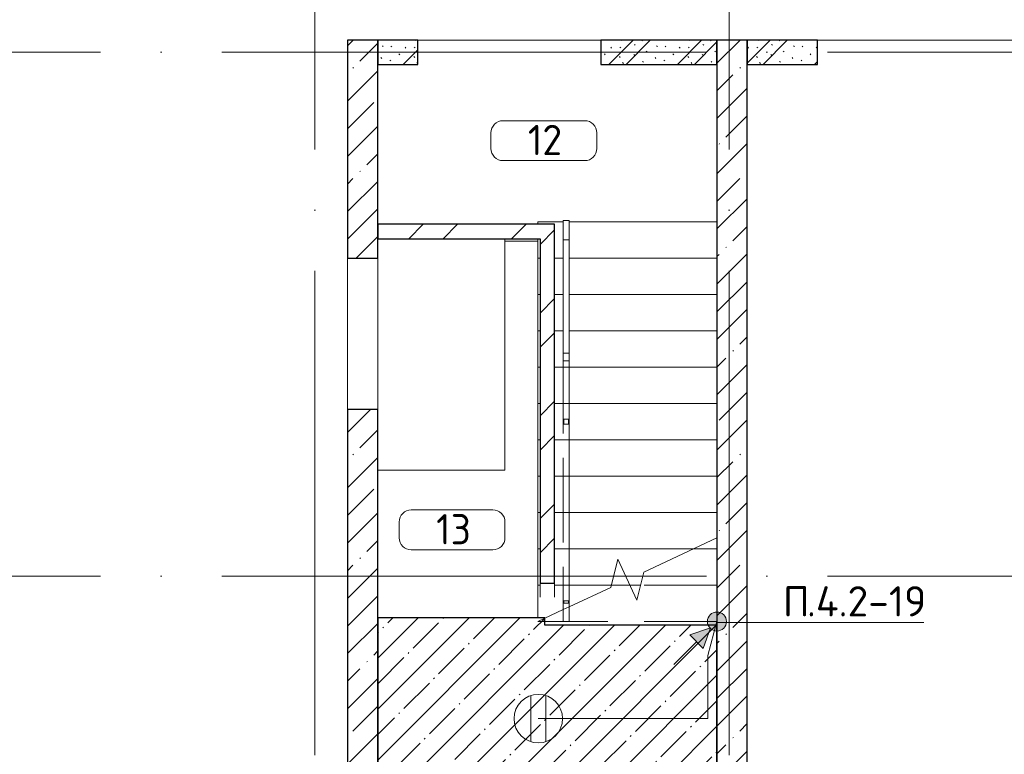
# Model space of a CAD drawing. Header units: millimetres. Extents: x -30540 to 175469, y -11730 to 122288.
# Tile 85 of 119: x 69499 to 77627, y 88253 to 94319. Entities that reach past the tile are written whole.
import ezdxf

# ---------------------------------------------------------------- set-up
doc = ezdxf.new("R2010")
doc.units = ezdxf.units.MM
for name, pattern in [('ADSK_Линия сетки', [5000, 4000, -500, 0, -500]), ('ADSK_Сверху_3_', [900, 600, -300]), ('ADSK_Сверху_5_', [900, 600, -300]), ('Штриховая', [1000, 600, -400])]:
    doc.linetypes.add(name, pattern=pattern)
for name, color, linetype, lineweight in [('_Сверху_ - Линия разреза ограждения', 7, 'ADSK_Сверху_5_', 18), ('_Сверху_ - Перила', 7, 'ADSK_Сверху_5_', 18), ('A-____-NOTE-TEXT', 7, 'Continuous', 18), ('A-AREA-____-IDEN', 7, 'Continuous', 9), ('A-DETL-____-THIN', 7, 'Continuous', 9), ('A-DOOR-____-OTLN', 7, 'Continuous', 18), ('A-DOOR-OPNG-OTLN', 7, 'Continuous', 18), ('A-FLOR-____-MCUT', 7, 'Continuous', 40), ('A-FLOR-____-OTLN', 7, 'Continuous', 18), ('A-FLOR-____-PATT', 7, 'Continuous', 18), ('A-WALL-____-MCUT', 7, 'Continuous', 40), ('A-WALL-____-PATT', 7, 'Continuous', 40), ('G-____-____-TEXT', 7, 'Continuous', 9), ('I-WALL-____-MCUT', 7, 'Continuous', 40), ('I-WALL-____-OTLN', 7, 'Continuous', 18), ('S-GRID-____-OTLN', 7, 'Continuous', 9), ('S-STRS-____-MBND', 7, 'ADSK_Сверху_5_', 18), ('S-STRS-____-OTLN', 7, 'Continuous', 18), ('Ограждение', 7, 'Continuous', 18), ('Опоры', 7, 'Continuous', 18), ('Перила', 7, 'Continuous', 18), ('Поручни', 7, 'Continuous', 18)]:
    doc.layers.add(name, color=color, linetype=linetype, lineweight=lineweight)
doc.layers.add('A-DETL-____-OTLN', color=7, linetype='Continuous', lineweight=9, true_color=0x00a600)
doc.styles.add('GOST Common_3', font='GOST_Common.ttf', dxfattribs={"height": 250})
doc.styles.add('ISOCPEUR', font='isocpeur.ttf', dxfattribs={"height": 250})
pattern_1 = [(45, (0, 0), (-228.0985, 228.0985), []), (45, (228.1, 0), (-228.0985, 228.0985), [403.225, -80.645, 6.706, -73.939])]
pattern_2 = [(45, (0, 0), (-424.264, 424.264), []), (45, (0, 282.8), (-424.264, 424.264), [])]
pattern_3 = [(135, (300.56, 377.28), (-565.6854, 6e-14), [10, -790]), (135, (349.8, 474.73), (-565.6854, 6e-14), [10, -790]), (135, (423.93, 473.06), (-565.6854, 6e-14), [10, -790]), (135, (229.92, 447.9), (-565.6854, 6e-14), [10, -790]), (135, (155.08, 447.9), (-565.6854, 6e-14), [10, -790]), (135, (114.9, 369.03), (-565.6854, 6e-14), [10, -790]), (135, (132.43, 285.8), (-565.6854, 6e-14), [10, -790]), (135, (214.66, 322), (-565.6854, 6e-14), [10, -790]), (135, (198.16, 261.88), (-565.6854, 6e-14), [10, -790]), (135, (45.2, 272.9), (-565.6854, 6e-14), [10, -790]), (135, (42.32, 336.16), (-565.6854, 6e-14), [10, -790]), (135, (92.26, 192.24), (-565.6854, 6e-14), [10, -790]), (135, (7.07, 149.2), (-565.6854, 6e-14), [10, -790]), (135, (80.6, 95.1), (-565.6854, 6e-14), [10, -790]), (135, (79.53, 36.94), (-565.6854, 6e-14), [10, -790]), (135, (153.87, 74.56), (-565.6854, 6e-14), [10, -790]), (135, (228.35, 124.8), (-565.6854, 6e-14), [10, -790]), (135, (279.75, 180.4), (-565.6854, 6e-14), [10, -790]), (135, (282.9, 31.63), (-565.6854, 6e-14), [10, -790]), (135, (377.38, 53.45), (-565.6854, 6e-14), [10, -790]), (135, (352.28, 102.7), (-565.6854, 6e-14), [10, -790]), (135, (354.05, 0), (-565.6854, 6e-14), [10, -790]), (135, (553.23, 16.45), (-565.6854, 6e-14), [10, -790]), (135, (542.38, 63.45), (-565.6854, 6e-14), [10, -790]), (135, (536.58, 239.3), (-565.6854, 6e-14), [10, -790]), (135, (475.85, 203.9), (-565.6854, 6e-14), [10, -790]), (135, (475.85, 316.54), (-565.6854, 6e-14), [10, -790]), (135, (520.8, 408.7), (-565.6854, 6e-14), [10, -790]), (135, (551.1, 470.8), (-565.6854, 6e-14), [10, -790]), (135, (235.25, 537.93), (-565.6854, 6e-14), [10, -790]), (135, (407.25, 547.65), (-565.6854, 6e-14), [10, -790]), (135, (94.5, 558.6), (-565.6854, 6e-14), [10, -790]), (135, (46.4, 532.3), (-565.6854, 6e-14), [10, -790]), (135, (85.56, 465.04), (-565.6854, 6e-14), [10, -790]), (135, (355.53, 181.14), (-565.6854, 6e-14), [10, -790]), (135, (362.23, 243.6), (-565.6854, 6e-14), [10, -790]), (135, (413.45, 344.1), (-565.6854, 6e-14), [10, -790]), (135, (286.3, 273.25), (-565.6854, 6e-14), [10, -790]), (135, (423.02, 263.72), (-565.6854, 6e-14), [10, -790]), (135, (162.94, 190.2), (-565.6854, 6e-14), [10, -790]), (135, (470.25, 120.93), (-565.6854, 6e-14), [10, -790]), (135, (484.48, 9.78), (-565.6854, 6e-14), [10, -790]), (45, (0, 212.13), (-565.6854, 0), []), (45, (212.13, 0), (-565.6854, 0), []), (45, (353.55, 0), (-565.6854, 0), []), (45, (0, 353.55), (-565.6854, 0), [])]

# ---------------------------------------------------------------- blocks, each defined once
blk = doc.blocks.new('АР_Проем - Настраиваемый-3648971-01 ЭО')
at = {"layer": 'A-DOOR-OPNG-OTLN', "color": 254, "lineweight": 13, "true_color": 0xcccccc}
for p, q in [((-625, 125), (625, 125)), ((-625, -125), (625, -125))]:
    blk.add_line(p, q, dxfattribs=at)
blk = doc.blocks.new('Ограждение - Ограждение-3937994-01 ЭО')
at = {"layer": '_Сверху_ - Линия разреза ограждения', "color": 254, "linetype": 'ADSK_Сверху_3_', "lineweight": 13, "true_color": 0xcccccc}
for p in [(8650, 37350), (8650, 36352.3)]:
    blk.add_line(p, (8650, 34350), dxfattribs=at)
at = {"layer": 'Поручни', "color": 254, "lineweight": 13, "true_color": 0xcccccc}
for p, q in [((8650, 37350), (8700, 37350)), ((8700, 37350), (8700, 34350)), ((8700, 36352.3), (8700, 34350)), ((8700, 34350), (8650, 34350))]:
    blk.add_line(p, q, dxfattribs=at)
blk = doc.blocks.new('Тип перил - Перила_Внутренний_-3938193-01 ЭО')
at = {"layer": 'Перила', "color": 254, "lineweight": 13, "true_color": 0xcccccc}
for p, q in [((8650, 37350), (8700, 37350)), ((8650, 36414.5), (8650, 37350)), ((8700, 37350), (8700, 36414.5)), ((8700, 36414.5), (8650, 36414.5)), ((8650, 36414.5), (8650, 36352.3)), ((8700, 36352.3), (8700, 36414.5)), ((8650, 36352.3), (8700, 36352.3))]:
    blk.add_line(p, q, dxfattribs=at)
blk = doc.blocks.new('Тип перил - Перила_Внутренний_-V87-01 ЭО')
at = {"layer": '_Сверху_ - Перила', "color": 254, "linetype": 'ADSK_Сверху_3_', "lineweight": 13, "true_color": 0xcccccc}
for p, q in [((8700, 37350), (8650, 37350)), ((8650, 37350), (8650, 34350)), ((8700, 37350), (8700, 34350)), ((8700, 34350), (8650, 34350))]:
    blk.add_line(p, q, dxfattribs=at)
blk = doc.blocks.new('PRJ_Опора_Прямоугольная_КТорцу_1эт - PRJ_Опора_Прямоугольная_КТорцу_1эт-4031404-01 ЭО')
at = {"layer": 'Опоры', "color": 254, "lineweight": 13, "true_color": 0xcccccc}
for p, q in [((20, 20), (-20, 20)), ((-20, 20), (-20, -20)), ((20, -20), (20, 20)), ((-20, -20), (20, -20))]:
    blk.add_line(p, q, dxfattribs=at)
blk = doc.blocks.new('Ограждение - Ограждение-4032749-01 ЭО')
at = {"layer": '_Сверху_ - Линия разреза ограждения', "color": 254, "linetype": 'ADSK_Сверху_3_', "lineweight": 13, "true_color": 0xcccccc}
for p, q in [((8700, 34321.2), (8700, 34200)), ((8700, 34321.2), (8700, 34200)), ((8650, 34297.9), (8650, 34200)), ((8650, 34297.9), (8650, 34200)), ((8700, 34200), (8650, 34200)), ((8700, 34200), (8650, 34200))]:
    blk.add_line(p, q, dxfattribs=at)
at = {"layer": 'Поручни', "color": 254, "lineweight": 13, "true_color": 0xcccccc}
for p, q in [((8650, 34350), (8700, 34350)), ((8650, 34350), (8650, 34297.9)), ((8650, 34297.9), (8700, 34321.2)), ((8650, 34297.9), (8700, 34321.2)), ((8700, 34350), (8700, 34321.2))]:
    blk.add_line(p, q, dxfattribs=at)
blk = doc.blocks.new('Тип перил - Перила_Внутренний_-4032753-01 ЭО')
at = {"layer": '_Сверху_ - Перила', "color": 254, "linetype": 'ADSK_Сверху_3_', "lineweight": 13, "true_color": 0xcccccc}
for p, q in [((8700, 34321.2), (8700, 34200)), ((8650, 34297.9), (8650, 34200)), ((8700, 34200), (8650, 34200))]:
    blk.add_line(p, q, dxfattribs=at)
at = {"layer": 'Перила', "color": 254, "lineweight": 13, "true_color": 0xcccccc}
for p, q in [((8700, 34350), (8650, 34350)), ((8650, 34350), (8650, 34297.9)), ((8650, 34297.9), (8700, 34321.2)), ((8700, 34350), (8700, 34321.2))]:
    blk.add_line(p, q, dxfattribs=at)
blk = doc.blocks.new('PRJ_Опора_Прямоугольная_КТорцу_1эт - PRJ_Опора_Прямоугольная_КТорцу_1эт-V88-01 ЭО')
at = {"layer": 'Опоры', "color": 254, "lineweight": 13, "true_color": 0xcccccc}
for p, q in [((20, 20), (0, 20)), ((20, -20), (20, 20)), ((0, -20), (20, -20))]:
    blk.add_line(p, q, dxfattribs=at)
blk = doc.blocks.new('Ограждение - Ограждение-4032907-01 ЭО')
at = {"layer": 'Поручни', "color": 254, "lineweight": 13, "true_color": 0xcccccc}
for p, q in [((8650, 37510), (8700, 37510)), ((8650, 37510), (8650, 37350)), ((8700, 37510), (8700, 37350)), ((8700, 37350), (8650, 37350))]:
    blk.add_line(p, q, dxfattribs=at)
blk = doc.blocks.new('Наметкина 10_РД_АР_К3_отсоединено_rvt-1-01 ЭО')
at = {"layer": 'A-FLOR-____-PATT', "lineweight": 5, "true_color": 0xcccccc}
h = blk.add_hatch(dxfattribs=at)
h.set_pattern_fill('FP_54', color=254, style=0, pattern_type=2)
h.set_pattern_definition([(45, (0, 0), (-210.0107, 210.0107), [297, -49.5, 9.9, -49.5]), (45, (0, 209.88), (-210.0107, 210.0107), [])])
h.paths.add_polyline_path([(75255.3, 87850), (75255.3, 87990), (75053.3, 87972), (75035.3, 87850), (75053.3, 87850)])
h.paths.add_polyline_path([(73548.1, 87850), (75035.3, 87850), (75035.3, 87990), (75255.3, 87990), (75255.3, 89320), (73835.3, 89320), (73835.3, 89380), (72455.3, 89380), (72455.3, 87850)])
at = {"layer": 'A-WALL-____-PATT', "lineweight": 5, "true_color": 0xcccccc}
h = blk.add_hatch(dxfattribs=at)
h.set_pattern_fill('FP_27', color=254, style=0, pattern_type=2)
h.set_pattern_definition(pattern_1)
h.paths.add_polyline_path([(72455.3, 85700), (72455.3, 91100), (72205.3, 91100), (72205.3, 85700)])
h.paths.add_polyline_path([(72205.3, 92350), (72455.3, 92350), (72455.3, 94150), (72205.3, 94150), (72205.3, 93849.2)])
h = blk.add_hatch(dxfattribs=at)
h.set_pattern_fill('FP_51', color=254, style=0, pattern_type=2)
h.set_pattern_definition(pattern_3)
h.paths.add_polyline_path([(72785.3, 93950), (72785.3, 94150), (72455.3, 94150), (72455.3, 93950)])
h = blk.add_hatch(dxfattribs=at)
h.set_pattern_fill('FP_51', color=254, style=0, pattern_type=2)
h.set_pattern_definition(pattern_3)
h.paths.add_polyline_path([(75255.3, 93950), (75255.3, 94150), (74295.3, 94150), (74295.3, 93950)])
h = blk.add_hatch(dxfattribs=at)
h.set_pattern_fill('FP_27', color=254, style=0, pattern_type=2)
h.set_pattern_definition(pattern_1)
h.paths.add_polyline_path([(75505.3, 85350), (75505.3, 94150), (75255.3, 94150), (75255.3, 85350)])
h = blk.add_hatch(dxfattribs=at)
h.set_pattern_fill('FP_51', color=254, style=0, pattern_type=2)
h.set_pattern_definition(pattern_3)
h.paths.add_polyline_path([(76085.3, 93950), (76085.3, 94150), (75505.3, 94150), (75505.3, 93950)])
h = blk.add_hatch(dxfattribs=at)
h.set_pattern_fill('FP_52', color=254, style=0, pattern_type=2)
h.set_pattern_definition(pattern_2)
h.paths.add_polyline_path([(72455.3, 92510), (73795.3, 92510), (73795.3, 92630), (72455.3, 92630)])
h = blk.add_hatch(dxfattribs=at)
h.set_pattern_fill('FP_52', color=254, style=0, pattern_type=2)
h.set_pattern_definition(pattern_2)
h.paths.add_polyline_path([(73795.3, 89667.7), (73915.3, 89667.7), (73915.3, 92630), (73795.3, 92630), (73795.3, 90957.9)])
at = {"layer": 'A-FLOR-____-MCUT', "color": 254, "lineweight": 30, "true_color": 0xcccccc}
for p, q in [((73835.3, 89380), (72455.3, 89380)), ((72455.3, 89380), (72455.3, 87850)), ((73835.3, 89320), (73835.3, 89380)), ((75255.3, 89320), (73835.3, 89320)), ((75255.3, 87850), (75255.3, 89320))]:
    blk.add_line(p, q, dxfattribs=at)
at = {"layer": 'A-FLOR-____-OTLN', "color": 254, "lineweight": 13, "true_color": 0xcccccc}
for p, q in [((74295.3, 94150), (72785.3, 94150)), ((78825.3, 94150), (76085.3, 94150)), ((73505.3, 90600), (73505.3, 92510)), ((73775.3, 92490), (73505.3, 92490)), ((72205.3, 92350), (72205.3, 91100)), ((72455.3, 92350), (72455.3, 91100)), ((72455.3, 91100), (72455.3, 92350)), ((72455.3, 90600), (73505.3, 90600))]:
    blk.add_line(p, q, dxfattribs=at)
at = {"layer": 'A-WALL-____-MCUT', "color": 254, "lineweight": 30, "true_color": 0xcccccc}
for p, q in [((72205.3, 94150), (72205.3, 92350)), ((72455.3, 94150), (72205.3, 94150)), ((72455.3, 92350), (72455.3, 94150)), ((72785.3, 94150), (72455.3, 94150)), ((72455.3, 94150), (72455.3, 93950)), ((72785.3, 93950), (72785.3, 94150)), ((75255.3, 94150), (74295.3, 94150)), ((74295.3, 94150), (74295.3, 93950)), ((75255.3, 94150), (75255.3, 87850)), ((75505.3, 94150), (75255.3, 94150)), ((75255.3, 93950), (75255.3, 94150)), ((75505.3, 85350), (75505.3, 94150)), ((76085.3, 94150), (75505.3, 94150)), ((75505.3, 94150), (75505.3, 93950)), ((76085.3, 93950), (76085.3, 94150)), ((72455.3, 93950), (72785.3, 93950)), ((74295.3, 93950), (75255.3, 93950)), ((75505.3, 93950), (76085.3, 93950)), ((72205.3, 92350), (72455.3, 92350)), ((72205.3, 91100), (72205.3, 85700)), ((72455.3, 91100), (72205.3, 91100)), ((72455.3, 87850), (72455.3, 91100))]:
    blk.add_line(p, q, dxfattribs=at)
at = {"layer": 'I-WALL-____-MCUT', "color": 254, "lineweight": 30, "true_color": 0xcccccc}
for p, q in [((73795.3, 92630), (72455.3, 92630)), ((72455.3, 92630), (72455.3, 92510)), ((73915.3, 92630), (73795.3, 92630)), ((73915.3, 89667.7), (73915.3, 92630)), ((72455.3, 92510), (73795.3, 92510)), ((73795.3, 92510), (73795.3, 89667.7)), ((73795.3, 89667.7), (73915.3, 89667.7))]:
    blk.add_line(p, q, dxfattribs=at)
at = {"layer": 'I-WALL-____-OTLN', "color": 254, "lineweight": 13, "true_color": 0xcccccc}
for p, q in [((73795.3, 89549.6), (73795.3, 89667.7)), ((73915.3, 89667.7), (73915.3, 89549.6))]:
    blk.add_line(p, q, dxfattribs=at)
at = {"layer": 'S-STRS-____-MBND', "color": 254, "linetype": 'Continuous', "lineweight": 13, "true_color": 0xcccccc}
for p, q in [((74651.2, 89758.5), (75255.3, 90040.1)), ((74379.3, 89631.7), (74436.1, 89865)), ((74436.1, 89865), (74594.5, 89525.1)), ((74594.5, 89525.1), (74651.2, 89758.5)), ((74035.3, 89471.2), (74379.3, 89631.7)), ((73775.3, 89350), (73985.3, 89447.9))]:
    blk.add_line(p, q, dxfattribs=at)
at = {"layer": 'S-STRS-____-MBND', "color": 254, "linetype": 'ADSK_Сверху_3_', "lineweight": 13, "true_color": 0xcccccc}
for p, q in [((75255.3, 89950), (75062, 89950)), ((75255.3, 89950), (75062, 89950)), ((74536.3, 89650), (74383.8, 89650)), ((74536.3, 89650), (74383.8, 89650)), ((75255.3, 89650), (74624.9, 89650)), ((75255.3, 89650), (74624.9, 89650)), ((75255.3, 89531.8), (75255.3, 89350)), ((75255.3, 89350), (73775.3, 89350))]:
    blk.add_line(p, q, dxfattribs=at)
at = {"layer": 'S-STRS-____-OTLN', "color": 254, "lineweight": 13, "true_color": 0xcccccc}
for p, q in [((73985.3, 92650), (73775.3, 92650)), ((73775.3, 92650), (73775.3, 92630)), ((75255.3, 92650), (74035.3, 92650)), ((73775.3, 92510), (73775.3, 92350)), ((73775.3, 92350), (73775.3, 92050)), ((73795.3, 92350), (73775.3, 92350)), ((73985.3, 92350), (73915.3, 92350)), ((75255.3, 92350), (74035.3, 92350)), ((73775.3, 92050), (73775.3, 91750)), ((73795.3, 92050), (73775.3, 92050)), ((73985.3, 92050), (73915.3, 92050)), ((75255.3, 92050), (74035.3, 92050)), ((73775.3, 91750), (73775.3, 91450)), ((73795.3, 91750), (73775.3, 91750)), ((73985.3, 91750), (73915.3, 91750)), ((75255.3, 91750), (74035.3, 91750)), ((73775.3, 91450), (73775.3, 91150)), ((73795.3, 91450), (73775.3, 91450)), ((75255.3, 91450), (73915.3, 91450)), ((73775.3, 91150), (73775.3, 90850)), ((73795.3, 91150), (73775.3, 91150)), ((75255.3, 91150), (73915.3, 91150)), ((73775.3, 90850), (73775.3, 90550)), ((73795.3, 90850), (73775.3, 90850)), ((75255.3, 90850), (73915.3, 90850)), ((73775.3, 90550), (73775.3, 90250)), ((73795.3, 90550), (73775.3, 90550)), ((75255.3, 90550), (73915.3, 90550)), ((73775.3, 90250), (73775.3, 89950)), ((73795.3, 90250), (73775.3, 90250)), ((75255.3, 90250), (73915.3, 90250)), ((73775.3, 89950), (73775.3, 89650)), ((73795.3, 89950), (73775.3, 89950)), ((75062, 89950), (73915.3, 89950)), ((73775.3, 89650), (73775.3, 89380)), ((73795.3, 89650), (73775.3, 89650)), ((74383.8, 89650), (73915.3, 89650)), ((74624.9, 89650), (74536.3, 89650))]:
    blk.add_line(p, q, dxfattribs=at)
at = {"layer": 'S-STRS-____-OTLN', "color": 254, "linetype": 'Штриховая', "lineweight": 13, "true_color": 0xcccccc}
for p, q in [((73985.3, 92650), (73775.3, 92650)), ((75255.3, 92650), (74035.3, 92650)), ((73795.3, 92350), (73775.3, 92350)), ((73985.3, 92350), (73915.3, 92350)), ((75255.3, 92350), (74035.3, 92350)), ((73795.3, 92050), (73775.3, 92050)), ((73985.3, 92050), (73915.3, 92050)), ((75255.3, 92050), (74035.3, 92050)), ((73795.3, 91750), (73775.3, 91750)), ((73985.3, 91750), (73915.3, 91750)), ((75255.3, 91750), (74035.3, 91750)), ((73795.3, 91450), (73775.3, 91450)), ((75255.3, 91450), (73915.3, 91450)), ((73795.3, 91150), (73775.3, 91150)), ((75255.3, 91150), (73915.3, 91150)), ((73795.3, 90850), (73775.3, 90850)), ((75255.3, 90850), (73915.3, 90850)), ((73795.3, 90550), (73775.3, 90550)), ((75255.3, 90550), (73915.3, 90550)), ((73795.3, 90250), (73775.3, 90250)), ((75255.3, 90250), (73915.3, 90250)), ((73795.3, 89950), (73775.3, 89950)), ((75062, 89950), (73915.3, 89950)), ((73795.3, 89650), (73775.3, 89650)), ((74383.8, 89650), (73915.3, 89650)), ((74624.9, 89650), (74536.3, 89650))]:
    blk.add_line(p, q, dxfattribs=at)
at = {"layer": 'A-DOOR-____-OTLN', "color": 254, "lineweight": 13, "true_color": 0xcccccc, "rotation": 90}
blk.add_blockref('АР_Проем - Настраиваемый-3648971-01 ЭО', (72330.3, 91725), dxfattribs=at)
at = {"layer": 'Ограждение', "color": 254, "lineweight": 13, "true_color": 0xcccccc}
for name in ['Ограждение - Ограждение-4032907-01 ЭО', 'Ограждение - Ограждение-3937994-01 ЭО', 'Ограждение - Ограждение-4032749-01 ЭО']:
    blk.add_blockref(name, (65335.3, 55150), dxfattribs=at)
at = {"layer": 'Опоры', "color": 254, "lineweight": 13, "true_color": 0xcccccc}
for name, p, rotation in [('PRJ_Опора_Прямоугольная_КТорцу_1эт - PRJ_Опора_Прямоугольная_КТорцу_1эт-4031404-01 ЭО', (74010.3, 91000.4), 89.99999999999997), ('PRJ_Опора_Прямоугольная_КТорцу_1эт - PRJ_Опора_Прямоугольная_КТорцу_1эт-V88-01 ЭО', (74010.3, 89500), 90)]:
    blk.add_blockref(name, p, dxfattribs=dict(at, rotation=rotation))
at = {"layer": 'Перила', "color": 254, "lineweight": 13, "true_color": 0xcccccc}
for name in ['Тип перил - Перила_Внутренний_-3938193-01 ЭО', 'Тип перил - Перила_Внутренний_-V87-01 ЭО', 'Тип перил - Перила_Внутренний_-4032753-01 ЭО']:
    blk.add_blockref(name, (65335.3, 55150), dxfattribs=at)
blk = doc.blocks.new('Марка помещения 2 - Марка помещения 2-1605974-01 ЭО')
at = {"layer": 'A-AREA-____-IDEN', "color": 253, "true_color": 0xaaaaaa}
for p, q in [((-1.797, 0.841), (1.569, 0.841)), ((-2.297, -0.309), (-2.297, 0.341)), ((2.069, 0.341), (2.069, -0.309)), ((1.569, -0.809), (-1.797, -0.809))]:
    blk.add_line(p, q, dxfattribs=at)
for centre, start, end in [((-1.797, 0.341), 90, 180), ((1.569, 0.341), 0, 90), ((-1.797, -0.309), 180, 270), ((1.569, -0.309), 270, 360)]:
    blk.add_arc(centre, 0.5, start, end, dxfattribs=at)
blk = doc.blocks.new('УГО Выше ниже синее _ 2020 - УГО Выше ниже синее _ 2020-2088885-01 ЭО')
at = {"layer": 'A-____-NOTE-TEXT', "lineweight": 9, "true_color": 0xff0000}
h = blk.add_hatch(color=1, dxfattribs=at)
edge = h.paths.add_edge_path()
edge.add_arc((0, 0), 0.392, 0, 180)
edge.add_arc((0, 0), 0.392, 180, 360)
blk.add_hatch(color=1, dxfattribs=at).paths.add_polyline_path([(-0.565, -1.112), (-1.122, -0.555), (-0.272, -0.263)])
at = {"layer": 'A-____-NOTE-TEXT', "color": 1, "lineweight": 9, "true_color": 0xff0000}
for p, q in [((-0.272, -0.263), (-1.122, -0.555)), ((-0.565, -1.112), (-0.272, -0.263)), ((-1.122, -0.555), (-0.565, -1.112)), ((-1.78, -1.78), (-0.838, -0.838))]:
    blk.add_line(p, q, dxfattribs=at)
blk.add_circle((0, 0), 0.392, dxfattribs=at)
for start, end in [(360, 180), (180, 360)]:
    blk.add_arc((0, 0), 0.392, start, end, dxfattribs=at)

msp = doc.modelspace()

# ---------------------------------------------------------------- linework, layer by layer
at = {"layer": 'A-____-NOTE-TEXT', "color": 1, "lineweight": 9, "true_color": 0xff0000}
for p, q in [((73718.8, 88358), (73718.8, 88738.4)), ((73842.3, 88358), (73842.3, 88738.4))]:
    msp.add_line(p, q, dxfattribs=at)
msp.add_circle((73780.5, 88548.2), 200, dxfattribs=at)
at = {"layer": 'A-DETL-____-OTLN', "color": 1, "true_color": 0xff0000}
for p, q in [((75180.5, 89068.2), (75255.3, 89350)), ((75180.5, 88548.2), (75180.5, 89068.2)), ((73780.5, 88548.2), (75180.5, 88548.2))]:
    msp.add_line(p, q, dxfattribs=at)
at = {"layer": 'A-DETL-____-THIN'}
msp.add_line((76964.2, 89340.6), (75255.3, 89340.6), dxfattribs=at)
at = {"layer": 'S-GRID-____-OTLN', "color": 253, "linetype": 'ADSK_Линия сетки', "true_color": 0xaaaaaa}
for p, q in [((71935.3, 53245.6), (71935.3, 100101.1)), ((75355.3, 53245.6), (75355.3, 100101.1)), ((135169, 94050), (62296.8, 94050)), ((135169, 89725), (62296.8, 89725))]:
    msp.add_line(p, q, dxfattribs=at)

# ---------------------------------------------------------------- block references
at = {"lineweight": 5}
msp.add_blockref('Наметкина 10_РД_АР_К3_отсоединено_rvt-1-01 ЭО', (0, 0), dxfattribs=at)
at = {"layer": 'A-____-NOTE-TEXT', "color": 1, "lineweight": 9, "true_color": 0xff0000, "xscale": 200, "yscale": 200, "zscale": 200}
msp.add_blockref('УГО Выше ниже синее _ 2020 - УГО Выше ниже синее _ 2020-2088885-01 ЭО', (75255.3, 89349.9), dxfattribs=at)
at = {"layer": 'A-AREA-____-IDEN', "color": 253, "true_color": 0xaaaaaa, "xscale": 199.9999999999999, "yscale": 199.9999999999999, "zscale": 199.9999999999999}
for p in [(73849, 93317), (73091.7, 90103.1)]:
    msp.add_blockref('Марка помещения 2 - Марка помещения 2-1605974-01 ЭО', p, dxfattribs=at)

# ---------------------------------------------------------------- texts
at = {"layer": 'A-AREA-____-IDEN', "color": 253, "true_color": 0xaaaaaa, "char_height": 250, "width": 384.81, "attachment_point": 1, "style": 'GOST Common_3'}
for s, insert in [('12', (73694.5, 93450.7)), ('13', (72937.2, 90236.9))]:
    msp.add_mtext(s, dxfattribs=dict(at, insert=insert))
at = {"layer": 'G-____-____-TEXT', "char_height": 250, "attachment_point": 1, "style": 'ISOCPEUR'}
for s, insert, width in [('\\fISOCPEUR|b0|i0|c204|p34|;П', (75799.6, 89641.6), 240.506), ('.4.2-19', (75998, 89641.6), 1202.531)]:
    msp.add_mtext(s, dxfattribs=dict(at, insert=insert, width=width))

doc.saveas('drawing.dxf')
